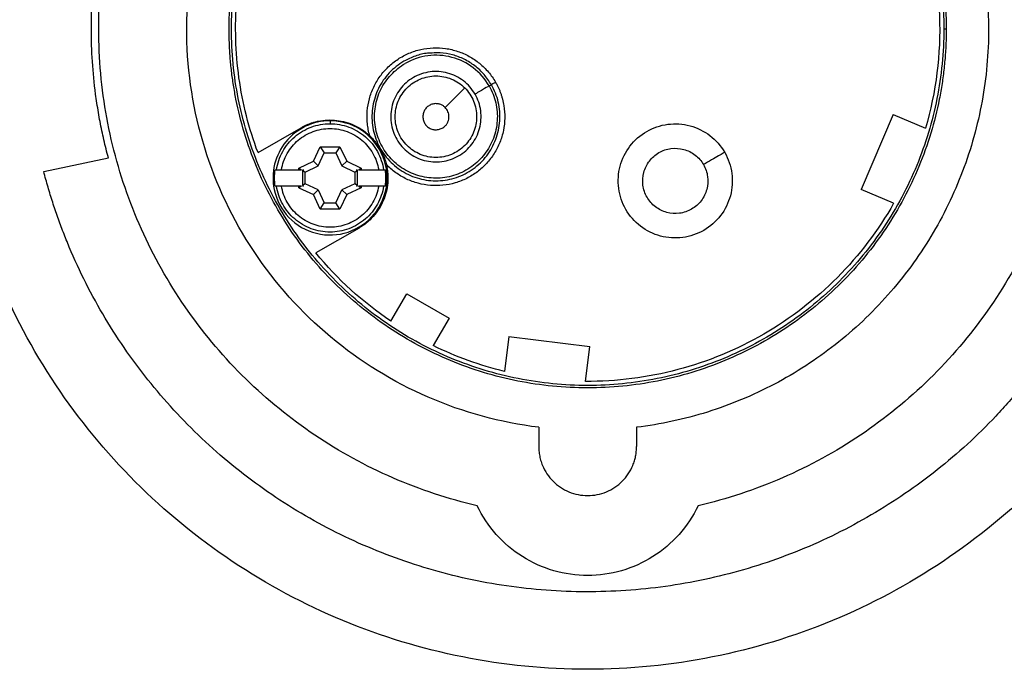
# Model space of a CAD drawing. Header units: inches. Extents: x 0 to 22, y 0 to 17.
# Tile 3 of 19: x 2 to 4.4, y 8 to 9.6. Entities that reach past the tile are written whole.
import ezdxf

# ---------------------------------------------------------------- set-up
doc = ezdxf.new("R2010")
doc.units = ezdxf.units.IN
doc.header["$LTSCALE"] = 2
doc.header["$MEASUREMENT"] = 0
doc.linetypes.add('SLD-Solid', pattern=[0])
doc.layers.add('DIMENSIONS', color=140, linetype='SLD-Solid', lineweight=25)
doc.styles.add('SLDTEXTSTYLE0', font='GOTHIC.TTF', dxfattribs={"width": 0.913})
doc.dimstyles.new('SLDDIMSTYLE0', dxfattribs={"dimtxt": 0.25, "dimasz": 0.3, "dimexe": 0, "dimexo": 0.0625, "dimgap": 0.0625, "dimtad": 0, "dimtih": 1, "dimtoh": 1, "dimrnd": 1e-09, "dimzin": 12, "dimdsep": 46, "dimtxsty": 'SLDTEXTSTYLE0', "dimsah": 1, "dimcen": 0, "dimadec": 0, "dimazin": 3, "dimtfac": 1, "dimtofl": 0, "dimtmove": 0, "dimatfit": 3, "dimfxl": 0, "dimfrac": 2, "dimtolj": 1, "dimtzin": 12, "dimarcsym": 0})

# ---------------------------------------------------------------- blocks, each defined once
blk = doc.blocks.new('_D')
at = {"layer": 'DIMENSIONS'}
for p, q in [((3.961, 10.9604), (4.2665, 11.7146)), ((4.2665, 11.7146), (4.7665, 11.7146)), ((4.955, 11.7146), (4.8789, 11.7146)), ((4.8789, 11.7146), (4.8789, 11.3177)), ((5.6016, 11.7146), (5.6777, 11.7146)), ((5.6777, 11.7146), (5.6777, 11.3177)), ((4.8789, 11.3177), (4.955, 11.3177)), ((5.6777, 11.3177), (5.6016, 11.3177))]:
    blk.add_line(p, q, dxfattribs=at)
blk.add_solid([(3.961, 10.9604), (4.1292, 11.2159), (4.018, 11.261)], dxfattribs=at)
at = {"layer": 'DIMENSIONS', "char_height": 0.25, "attachment_point": 1, "style": 'SLDTEXTSTYLE0'}
for s, insert in [('%%c', (4.7665, 12.0847)), ('3.09', (5.1436, 12.0847)), ('78.5', (4.955, 11.6371))]:
    blk.add_mtext(s, dxfattribs=dict(at, insert=insert))

msp = doc.modelspace()

# ---------------------------------------------------------------- linework, layer by layer
for p, q in [((4.2469, 9.5282), (4.2411, 9.5282)), ((3.1426, 9.3907), (3.1481, 9.3938)), ((2.7585, 9.3067), (2.7585, 9.2997)), ((4.1186, 9.3219), (4.0417, 9.1408)), ((4.1186, 9.3219), (4.1967, 9.2887)), ((2.5844, 9.2298), (2.6886, 9.29)), ((2.7184, 9.209), (2.7347, 9.2441)), ((2.7297, 9.1977), (2.7443, 9.2291)), ((2.7347, 9.2441), (2.7823, 9.2441)), ((2.7347, 9.2441), (2.7443, 9.2291)), ((2.7443, 9.2291), (2.7727, 9.2291)), ((2.7823, 9.2441), (2.7727, 9.2291)), ((2.7727, 9.2291), (2.7872, 9.1977)), ((2.7823, 9.2441), (2.7986, 9.209)), ((2.0668, 9.184), (2.223, 9.2172)), ((2.6833, 9.1927), (2.7184, 9.209)), ((2.7297, 9.1977), (2.7184, 9.209)), ((2.7986, 9.209), (2.7872, 9.1977)), ((2.7986, 9.209), (2.8336, 9.1927)), ((2.6411, 9.1886), (2.6833, 9.1886)), ((2.6833, 9.1886), (2.6833, 9.1927)), ((2.6833, 9.1927), (2.6898, 9.1886)), ((2.6833, 9.1886), (2.6898, 9.1886)), ((2.6947, 9.1886), (2.6919, 9.1873)), ((2.6919, 9.1873), (2.6984, 9.1831)), ((2.6919, 9.1873), (2.6919, 9.1506)), ((2.6984, 9.1831), (2.7297, 9.1977)), ((2.6984, 9.1547), (2.6984, 9.1831)), ((2.7872, 9.1977), (2.8186, 9.1831)), ((2.8186, 9.1831), (2.8251, 9.1873)), ((2.8186, 9.1831), (2.8186, 9.1547)), ((2.8251, 9.1873), (2.8222, 9.1886)), ((2.8251, 9.1506), (2.8251, 9.1873)), ((2.8272, 9.1886), (2.8336, 9.1927)), ((2.8272, 9.1886), (2.8336, 9.1886)), ((2.8336, 9.1927), (2.8336, 9.1886)), ((2.8336, 9.1886), (2.8759, 9.1886)), ((2.6833, 9.1492), (2.6411, 9.1492)), ((2.6833, 9.1451), (2.6833, 9.1492)), ((2.6898, 9.1492), (2.6833, 9.1451)), ((2.6898, 9.1492), (2.6833, 9.1492)), ((2.6833, 9.1451), (2.7184, 9.1288)), ((2.6984, 9.1547), (2.6919, 9.1506)), ((2.6919, 9.1506), (2.6947, 9.1492)), ((2.7297, 9.1402), (2.6984, 9.1547)), ((2.7184, 9.1288), (2.7297, 9.1402)), ((2.7297, 9.1402), (2.7443, 9.1088)), ((2.7727, 9.1088), (2.7872, 9.1402)), ((2.8186, 9.1547), (2.7872, 9.1402)), ((2.7872, 9.1402), (2.7986, 9.1288)), ((2.8336, 9.1451), (2.7986, 9.1288)), ((2.8251, 9.1506), (2.8186, 9.1547)), ((2.8222, 9.1492), (2.8251, 9.1506)), ((2.8272, 9.1492), (2.8336, 9.1451)), ((2.8336, 9.1492), (2.8272, 9.1492)), ((2.8336, 9.1492), (2.8336, 9.1451)), ((2.8759, 9.1492), (2.8336, 9.1492)), ((4.1198, 9.1076), (4.0417, 9.1408)), ((2.7347, 9.0938), (2.7184, 9.1288)), ((2.7986, 9.1288), (2.7823, 9.0938)), ((2.7347, 9.0938), (2.7443, 9.1088)), ((2.7823, 9.0938), (2.7347, 9.0938)), ((2.7443, 9.1088), (2.7727, 9.1088)), ((2.7823, 9.0938), (2.7727, 9.1088)), ((2.8284, 9.0479), (2.7242, 8.9877)), ((2.9054, 8.823), (2.9438, 8.8894)), ((2.9438, 8.8894), (3.046, 8.8304)), ((3.046, 8.8304), (3.0077, 8.764)), ((3.1904, 8.786), (3.1801, 8.7018)), ((3.1904, 8.786), (3.3857, 8.762)), ((3.3754, 8.6778), (3.3857, 8.762)), ((3.2626, 8.5669), (3.2626, 8.5203)), ((3.4988, 8.5669), (3.4988, 8.5203))]:
    msp.add_line(p, q)
for points, knots in [([(1.8354, 9.5282), (1.8354, 9.6293), (1.8454, 9.7304), (1.8849, 9.9288), (1.9144, 10.0261), (1.9918, 10.213), (2.0397, 10.3026), (2.1521, 10.4708), (2.2165, 10.5493), (2.3596, 10.6924), (2.4381, 10.7568), (2.6063, 10.8692), (2.6959, 10.9171), (2.8828, 10.9945), (2.9801, 11.024), (3.1784, 11.0635), (3.2796, 11.0735), (3.4819, 11.0735), (3.583, 11.0635), (3.7814, 11.024), (3.8786, 10.9945), (4.0655, 10.9171), (4.1551, 10.8692), (4.3233, 10.7568), (4.4019, 10.6924), (4.5449, 10.5493), (4.6094, 10.4708), (4.7218, 10.3026), (4.7697, 10.213), (4.8471, 10.0261), (4.8766, 9.9288), (4.916, 9.7304), (4.926, 9.6293), (4.926, 9.5282)], [0, 0, 0, 0, 0.0625, 0.0625, 0.125, 0.125, 0.1875, 0.1875, 0.25, 0.25, 0.3125, 0.3125, 0.375, 0.375, 0.4375, 0.4375, 0.5, 0.5, 0.5625, 0.5625, 0.625, 0.625, 0.6875, 0.6875, 0.75, 0.75, 0.8125, 0.8125, 0.875, 0.875, 0.9375, 0.9375, 1, 1, 1, 1]), ([(3.1142, 8.3775), (3.0443, 8.3937), (2.9759, 8.4163), (2.8444, 8.4734), (2.7812, 8.508), (2.6622, 8.588), (2.6064, 8.6334), (2.5038, 8.7337), (2.4571, 8.7885), (2.3744, 8.9056), (2.3384, 8.968), (2.2783, 9.0982), (2.2542, 9.166), (2.2187, 9.305), (2.2073, 9.376), (2.1975, 9.5191), (2.1991, 9.5911), (2.2154, 9.7336), (2.2301, 9.8041), (2.2719, 9.9412), (2.2991, 10.0079), (2.365, 10.1352), (2.4038, 10.1959), (2.4918, 10.3091), (2.5409, 10.3618), (2.6479, 10.4572), (2.7058, 10.5001), (2.8283, 10.5746), (2.893, 10.6062), (3.027, 10.6573), (3.0963, 10.6768), (3.2373, 10.7027), (3.309, 10.7093), (3.4524, 10.7093), (3.5241, 10.7027), (3.6652, 10.6768), (3.7345, 10.6573), (3.8685, 10.6062), (3.9331, 10.5746), (4.0557, 10.5001), (4.1135, 10.4572), (4.2205, 10.3618), (4.2697, 10.3091), (4.3576, 10.1959), (4.3964, 10.1352), (4.4624, 10.0079), (4.4896, 9.9412), (4.5314, 9.8041), (4.546, 9.7336), (4.5623, 9.5911), (4.564, 9.5191), (4.5542, 9.376), (4.5428, 9.305), (4.5072, 9.166), (4.4831, 9.0982), (4.423, 8.968), (4.387, 8.9056), (4.3043, 8.7885), (4.2576, 8.7337), (4.1551, 8.6334), (4.0992, 8.588), (3.9802, 8.508), (3.917, 8.4734), (3.7855, 8.4163), (3.7171, 8.3937), (3.6473, 8.3775)], [0, 0, 0, 0, 0.03125, 0.03125, 0.0625, 0.0625, 0.09375, 0.09375, 0.125, 0.125, 0.15625, 0.15625, 0.1875, 0.1875, 0.21875, 0.21875, 0.25, 0.25, 0.28125, 0.28125, 0.3125, 0.3125, 0.34375, 0.34375, 0.375, 0.375, 0.40625, 0.40625, 0.4375, 0.4375, 0.46875, 0.46875, 0.5, 0.5, 0.53125, 0.53125, 0.5625, 0.5625, 0.59375, 0.59375, 0.625, 0.625, 0.65625, 0.65625, 0.6875, 0.6875, 0.71875, 0.71875, 0.75, 0.75, 0.78125, 0.78125, 0.8125, 0.8125, 0.84375, 0.84375, 0.875, 0.875, 0.90625, 0.90625, 0.9375, 0.9375, 0.96875, 0.96875, 1, 1, 1, 1]), ([(3.2626, 8.5669), (3.1707, 8.5782), (3.0804, 8.6028), (2.9105, 8.6765), (2.8308, 8.7256), (2.6887, 8.8443), (2.6262, 8.914), (2.5235, 9.0681), (2.4832, 9.1526), (2.4283, 9.3295), (2.4136, 9.4219), (2.411, 9.6071), (2.4231, 9.6999), (2.473, 9.8783), (2.5108, 9.9639), (2.6091, 10.1208), (2.6696, 10.1922), (2.8084, 10.3149), (2.8866, 10.3663), (3.0544, 10.4447), (3.1439, 10.4718), (3.3271, 10.4996), (3.4206, 10.5003), (3.6042, 10.4751), (3.6941, 10.4493), (3.863, 10.3732), (3.9419, 10.3229), (4.0824, 10.2022), (4.1439, 10.1317), (4.2444, 9.9761), (4.2834, 9.8911), (4.3359, 9.7134), (4.3492, 9.6208), (4.3492, 9.5282)], [0, 0, 0, 0, 0.0625, 0.0625, 0.125, 0.125, 0.1875, 0.1875, 0.25, 0.25, 0.3125, 0.3125, 0.375, 0.375, 0.4375, 0.4375, 0.5, 0.5, 0.5625, 0.5625, 0.625, 0.625, 0.6875, 0.6875, 0.75, 0.75, 0.8125, 0.8125, 0.875, 0.875, 0.9375, 0.9375, 1, 1, 1, 1]), ([(2.5146, 9.5282), (2.5146, 9.5345), (2.5147, 9.5471), (2.5153, 9.566), (2.5164, 9.5849), (2.5178, 9.6037), (2.5196, 9.6225), (2.5219, 9.6412), (2.5246, 9.6599), (2.5277, 9.6786), (2.5352, 9.7188), (2.5505, 9.78), (2.5792, 9.8602), (2.6156, 9.9371), (2.6594, 10.0101), (2.7101, 10.0785), (2.7673, 10.1416), (2.8303, 10.1988), (2.8987, 10.2495), (2.9718, 10.2933), (3.0487, 10.3297), (3.1289, 10.3584), (3.2115, 10.379), (3.2957, 10.3916), (3.3807, 10.3957), (3.4658, 10.3916), (3.55, 10.379), (3.6326, 10.3584), (3.7127, 10.3297), (3.7897, 10.2933), (3.8627, 10.2495), (3.9311, 10.1988), (3.9941, 10.1416), (4.0513, 10.0785), (4.102, 10.0102), (4.1458, 9.9371), (4.1822, 9.8602), (4.2109, 9.78), (4.2275, 9.7139), (4.2364, 9.6637), (4.2411, 9.63), (4.2444, 9.5962), (4.2465, 9.5622), (4.2467, 9.5395), (4.2469, 9.5282)], [0, 0, 0, 0, 0.006961, 0.013912, 0.020854, 0.027791, 0.034726, 0.041664, 0.048607, 0.055558, 0.062521, 0.093766, 0.125018, 0.156263, 0.187515, 0.21876, 0.250013, 0.281257, 0.31251, 0.343754, 0.375007, 0.406252, 0.437504, 0.468749, 0.500001, 0.531246, 0.562499, 0.593743, 0.624996, 0.65624, 0.687493, 0.718738, 0.74999, 0.781235, 0.812487, 0.843732, 0.874984, 0.906229, 0.937482, 0.950003, 0.962497, 0.974981, 0.987476, 1, 1, 1, 1]), ([(2.5844, 9.2298), (2.5625, 9.2882), (2.5471, 9.349), (2.5299, 9.4725), (2.5281, 9.5353), (2.5382, 9.6596), (2.5502, 9.7212), (2.5872, 9.8403), (2.6123, 9.8978), (2.6434, 9.9518)], [0, 0, 0, 0, 0.25, 0.25, 0.5, 0.5, 0.75, 0.75, 1, 1, 1, 1]), ([(2.223, 9.2172), (2.221, 9.2244), (2.2172, 9.2389), (2.212, 9.2608), (2.2072, 9.2827), (2.2028, 9.3047), (2.1989, 9.3268), (2.1953, 9.349), (2.1895, 9.3898), (2.1836, 9.4495), (2.181, 9.5282), (2.1836, 9.6068), (2.1901, 9.6721), (2.1978, 9.724), (2.2049, 9.7627), (2.2131, 9.8011), (2.2197, 9.8265), (2.223, 9.8392)], [0, 0, 0, 0, 0.035745, 0.071459, 0.107157, 0.142849, 0.178549, 0.214269, 0.250022, 0.374996, 0.500004, 0.624977, 0.749985, 0.812516, 0.874984, 0.937456, 1, 1, 1, 1]), ([(4.1771, 9.8266), (4.2091, 9.7411), (4.2272, 9.6504), (4.2339, 9.468), (4.2224, 9.3763), (4.1967, 9.2887)], [0, 0, 0, 0, 0.5, 0.5, 1, 1, 1, 1]), ([(4.926, 9.5282), (4.926, 9.427), (4.916, 9.3259), (4.8766, 9.1275), (4.8471, 9.0303), (4.7697, 8.8434), (4.7218, 8.7538), (4.6094, 8.5856), (4.5449, 8.507), (4.4019, 8.364), (4.3233, 8.2995), (4.1551, 8.1871), (4.0655, 8.1392), (3.8786, 8.0618), (3.7814, 8.0323), (3.583, 7.9929), (3.4819, 7.9829), (3.2796, 7.9829), (3.1784, 7.9929), (2.9801, 8.0323), (2.8828, 8.0618), (2.6959, 8.1392), (2.6063, 8.1871), (2.4381, 8.2995), (2.3596, 8.364), (2.2165, 8.507), (2.1521, 8.5856), (2.0397, 8.7538), (1.9918, 8.8434), (1.9144, 9.0303), (1.8849, 9.1275), (1.8454, 9.3259), (1.8354, 9.427), (1.8354, 9.5282)], [0, 0, 0, 0, 0.0625, 0.0625, 0.125, 0.125, 0.1875, 0.1875, 0.25, 0.25, 0.3125, 0.3125, 0.375, 0.375, 0.4375, 0.4375, 0.5, 0.5, 0.5625, 0.5625, 0.625, 0.625, 0.6875, 0.6875, 0.75, 0.75, 0.8125, 0.8125, 0.875, 0.875, 0.9375, 0.9375, 1, 1, 1, 1]), ([(4.2469, 9.5282), (4.2468, 9.5219), (4.2467, 9.5092), (4.2461, 9.4903), (4.2451, 9.4715), (4.2436, 9.4527), (4.2418, 9.4339), (4.2395, 9.4152), (4.2369, 9.3965), (4.2338, 9.3778), (4.2262, 9.3375), (4.2109, 9.2763), (4.1822, 9.1962), (4.1458, 9.1192), (4.102, 9.0462), (4.0514, 8.9778), (3.9942, 8.9147), (3.9311, 8.8575), (3.8627, 8.8069), (3.7897, 8.7631), (3.7127, 8.7267), (3.6326, 8.698), (3.55, 8.6773), (3.4658, 8.6648), (3.3807, 8.6607), (3.2957, 8.6648), (3.2115, 8.6773), (3.1289, 8.698), (3.0487, 8.7267), (2.9718, 8.7631), (2.8988, 8.8069), (2.8304, 8.8575), (2.7673, 8.9147), (2.7101, 8.9778), (2.6594, 9.0462), (2.6156, 9.1192), (2.5792, 9.1962), (2.5505, 9.2763), (2.534, 9.3424), (2.525, 9.3927), (2.5203, 9.4264), (2.517, 9.4602), (2.515, 9.4941), (2.5147, 9.5168), (2.5146, 9.5282)], [0, 0, 0, 0, 0.006961, 0.013912, 0.020854, 0.027791, 0.034726, 0.041664, 0.048607, 0.055558, 0.062521, 0.093766, 0.125018, 0.156263, 0.187515, 0.21876, 0.250013, 0.281257, 0.31251, 0.343754, 0.375007, 0.406252, 0.437504, 0.468749, 0.500001, 0.531246, 0.562499, 0.593743, 0.624996, 0.65624, 0.687493, 0.718738, 0.74999, 0.781235, 0.812487, 0.843732, 0.874984, 0.906229, 0.937482, 0.950003, 0.962497, 0.974981, 0.987476, 1, 1, 1, 1]), ([(4.3492, 9.5282), (4.3492, 9.4697), (4.3439, 9.4113), (4.3229, 9.2963), (4.3071, 9.2397), (4.2657, 9.1304), (4.24, 9.0776), (4.1796, 8.9775), (4.1448, 8.9302), (4.0674, 8.8427), (4.0247, 8.8024), (3.9327, 8.7302), (3.8835, 8.6983), (3.78, 8.6439), (3.7258, 8.6213), (3.6142, 8.5864), (3.5569, 8.574), (3.4988, 8.5669)], [0, 0, 0, 0, 0.125, 0.125, 0.25, 0.25, 0.375, 0.375, 0.5, 0.5, 0.625, 0.625, 0.75, 0.75, 0.875, 0.875, 1, 1, 1, 1]), ([(2.8543, 9.2706), (2.8537, 9.2731), (2.8523, 9.2779), (2.8508, 9.2853), (2.8495, 9.2927), (2.8486, 9.3002), (2.848, 9.3077), (2.8478, 9.3152), (2.8479, 9.3227), (2.8488, 9.3378), (2.8527, 9.3602), (2.8632, 9.3885), (2.8786, 9.4146), (2.8985, 9.4373), (2.9221, 9.4562), (2.9488, 9.4705), (2.9776, 9.4798), (3.0076, 9.4837), (3.0378, 9.4822), (3.0672, 9.4752), (3.095, 9.4631), (3.1158, 9.4489), (3.1308, 9.4355), (3.1411, 9.4245), (3.1504, 9.4126), (3.1556, 9.404), (3.1582, 9.3997)], [0, 0, 0, 0, 0.015749, 0.031402, 0.046992, 0.062551, 0.078111, 0.093705, 0.109366, 0.125124, 0.187583, 0.250088, 0.312547, 0.375052, 0.437511, 0.500016, 0.562475, 0.624979, 0.687439, 0.749943, 0.812402, 0.874907, 0.906302, 0.937442, 0.968588, 1, 1, 1, 1]), ([(3.0048, 9.4702), (3.0012, 9.4701), (2.9875, 9.47), (2.9641, 9.4639), (2.946, 9.4549), (2.9369, 9.4504)], [0, 0, 0, 0, 0.151038, 0.575519, 1, 1, 1, 1]), ([(3.1481, 9.3938), (3.1425, 9.4023), (3.1314, 9.4193), (3.1088, 9.4399), (3.083, 9.4561), (3.0545, 9.4667), (3.0279, 9.4717), (3.0113, 9.4706), (3.0048, 9.4702)], [0, 0, 0, 0, 0.177174, 0.354347, 0.531521, 0.708694, 0.885868, 1, 1, 1, 1]), ([(2.9369, 9.4504), (2.9238, 9.4428), (2.9118, 9.4333), (2.891, 9.4111), (2.8823, 9.3985), (2.8689, 9.3713), (2.8642, 9.3567), (2.8592, 9.3268), (2.859, 9.3114), (2.8629, 9.2813), (2.8671, 9.2666), (2.8797, 9.2389), (2.888, 9.2261), (2.908, 9.2032), (2.9197, 9.1933), (2.9455, 9.1773), (2.9595, 9.1712), (2.9888, 9.1633), (3.0041, 9.1616), (3.0344, 9.1626), (3.0495, 9.1653), (3.0782, 9.1751), (3.0919, 9.1821), (3.1166, 9.1998), (3.1276, 9.2104), (3.1461, 9.2345), (3.1535, 9.2479), (3.1642, 9.2763), (3.1674, 9.2913), (3.1694, 9.3216), (3.1682, 9.3369), (3.1613, 9.3664), (3.1556, 9.3807), (3.1481, 9.3938)], [0, 0, 0, 0, 0.0625, 0.0625, 0.125, 0.125, 0.1875, 0.1875, 0.25, 0.25, 0.3125, 0.3125, 0.375, 0.375, 0.4375, 0.4375, 0.5, 0.5, 0.5625, 0.5625, 0.625, 0.625, 0.6875, 0.6875, 0.75, 0.75, 0.8125, 0.8125, 0.875, 0.875, 0.9375, 0.9375, 1, 1, 1, 1]), ([(3.1426, 9.3907), (3.1499, 9.3781), (3.1553, 9.3644), (3.162, 9.3361), (3.1632, 9.3214), (3.1612, 9.2923), (3.1581, 9.2779), (3.1479, 9.2507), (3.1407, 9.2378), (3.123, 9.2147), (3.1124, 9.2045), (3.0888, 9.1875), (3.0757, 9.1808), (3.0481, 9.1714), (3.0336, 9.1688), (3.0045, 9.1678), (2.9899, 9.1695), (2.9617, 9.1771), (2.9482, 9.1829), (2.9235, 9.1983), (2.9123, 9.2078), (2.8931, 9.2297), (2.8851, 9.2421), (2.8731, 9.2686), (2.869, 9.2828), (2.8652, 9.3116), (2.8655, 9.3264), (2.8702, 9.3551), (2.8747, 9.3691), (2.8876, 9.3952), (2.896, 9.4073), (2.9159, 9.4286), (2.9274, 9.4377), (2.94, 9.445)], [0, 0, 0, 0, 0.0625, 0.0625, 0.125, 0.125, 0.1875, 0.1875, 0.25, 0.25, 0.3125, 0.3125, 0.375, 0.375, 0.4375, 0.4375, 0.5, 0.5, 0.5625, 0.5625, 0.625, 0.625, 0.6875, 0.6875, 0.75, 0.75, 0.8125, 0.8125, 0.875, 0.875, 0.9375, 0.9375, 1, 1, 1, 1]), ([(3.1426, 9.3907), (3.1329, 9.4075), (3.1199, 9.4224), (3.0891, 9.4461), (3.0713, 9.4548), (3.0338, 9.4649), (3.0141, 9.4661), (2.9756, 9.4611), (2.9568, 9.4547), (2.94, 9.445)], [0, 0, 0, 0, 0.25, 0.25, 0.5, 0.5, 0.75, 0.75, 1, 1, 1, 1]), ([(3.1087, 9.3711), (3.1158, 9.3587), (3.1205, 9.345), (3.1242, 9.3166), (3.1233, 9.3021), (3.1159, 9.2745), (3.1094, 9.2615), (3.0921, 9.2388), (3.0811, 9.2292), (3.0564, 9.2149), (3.0426, 9.2103), (3.0143, 9.2065), (2.9998, 9.2075), (2.9722, 9.2149), (2.9591, 9.2213), (2.9364, 9.2387), (2.9269, 9.2496), (2.9126, 9.2744), (2.9079, 9.2882), (2.9042, 9.3165), (2.9051, 9.331), (2.9125, 9.3586), (2.9189, 9.3716), (2.9363, 9.3943), (2.9473, 9.4039), (2.972, 9.4182), (2.9858, 9.4229), (3.0141, 9.4266), (3.0286, 9.4256), (3.0562, 9.4182), (3.0693, 9.4118), (3.0919, 9.3944), (3.1015, 9.3835), (3.1087, 9.3711)], [0, 0, 0, 0, 0.0625, 0.0625, 0.125, 0.125, 0.1875, 0.1875, 0.25, 0.25, 0.3125, 0.3125, 0.375, 0.375, 0.4375, 0.4375, 0.5, 0.5, 0.5625, 0.5625, 0.625, 0.625, 0.6875, 0.6875, 0.75, 0.75, 0.8125, 0.8125, 0.875, 0.875, 0.9375, 0.9375, 1, 1, 1, 1]), ([(3.1582, 9.3997), (3.1595, 9.3975), (3.1619, 9.3931), (3.1653, 9.3863), (3.1683, 9.3795), (3.1709, 9.3725), (3.1733, 9.3653), (3.1753, 9.3581), (3.177, 9.3507), (3.1798, 9.3359), (3.1815, 9.3133), (3.1781, 9.2832), (3.1694, 9.2542), (3.1556, 9.2273), (3.1373, 9.2033), (3.1148, 9.183), (3.0891, 9.167), (3.061, 9.156), (3.0313, 9.1501), (3.001, 9.1499), (2.9712, 9.1549), (2.9475, 9.1636), (2.9297, 9.173), (2.9171, 9.1812), (2.9052, 9.1905), (2.8981, 9.1975), (2.8945, 9.2011)], [0, 0, 0, 0, 0.015749, 0.031402, 0.046992, 0.062551, 0.078111, 0.093705, 0.109366, 0.125124, 0.187583, 0.250088, 0.312547, 0.375052, 0.437511, 0.500016, 0.562475, 0.624979, 0.687439, 0.749943, 0.812402, 0.874907, 0.906302, 0.937442, 0.968588, 1, 1, 1, 1]), ([(2.9446, 9.3862), (2.9537, 9.3953), (2.9646, 9.4026), (2.9884, 9.4124), (3.0013, 9.415), (3.0271, 9.415), (3.04, 9.4124), (3.0638, 9.4026), (3.0747, 9.3953), (3.0838, 9.3862)], [0, 0, 0, 0, 0.25, 0.25, 0.5, 0.5, 0.75, 0.75, 1, 1, 1, 1]), ([(3.1582, 9.3997), (3.1557, 9.3983), (3.1532, 9.3968), (3.1495, 9.3947), (3.1483, 9.394), (3.1481, 9.3938)], [0, 0, 0, 0, 0.5, 0.5, 1, 1, 1, 1]), ([(3.0838, 9.247), (3.0747, 9.2379), (3.0638, 9.2306), (3.04, 9.2207), (3.0271, 9.2181), (3.0013, 9.2181), (2.9884, 9.2207), (2.9646, 9.2306), (2.9537, 9.2379), (2.9355, 9.2561), (2.9282, 9.267), (2.9183, 9.2908), (2.9158, 9.3037), (2.9158, 9.3294), (2.9183, 9.3423), (2.9282, 9.3661), (2.9355, 9.377), (2.9446, 9.3862)], [0, 0, 0, 0, 0.125, 0.125, 0.25, 0.25, 0.375, 0.375, 0.5, 0.5, 0.625, 0.625, 0.75, 0.75, 0.875, 0.875, 1, 1, 1, 1]), ([(3.0365, 9.3388), (3.042, 9.3444), (3.0481, 9.3504), (3.0597, 9.3621), (3.0653, 9.3677), (3.0746, 9.3769), (3.0782, 9.3805), (3.0828, 9.3851), (3.0838, 9.3862), (3.0838, 9.3862)], [0, 0, 0, 0, 0.25, 0.25, 0.5, 0.5, 0.75, 0.75, 1, 1, 1, 1]), ([(3.0838, 9.3862), (3.0929, 9.377), (3.1002, 9.3661), (3.1101, 9.3423), (3.1126, 9.3294), (3.1126, 9.3037), (3.1101, 9.2908), (3.1002, 9.267), (3.0929, 9.2561), (3.0838, 9.247)], [0, 0, 0, 0, 0.25, 0.25, 0.5, 0.5, 0.75, 0.75, 1, 1, 1, 1]), ([(3.1426, 9.3907), (3.1419, 9.3903), (3.1379, 9.388), (3.1255, 9.3808), (3.1171, 9.376), (3.1087, 9.3711)], [0, 0, 0, 0, 0.5, 0.5, 1, 1, 1, 1]), ([(3.0365, 9.3388), (3.0356, 9.3397), (3.0337, 9.3414), (3.0307, 9.3435), (3.0274, 9.3452), (3.024, 9.3466), (3.0186, 9.348), (3.0111, 9.3484), (3.002, 9.3461), (2.9939, 9.3413), (2.9877, 9.3343), (2.9836, 9.3259), (2.9823, 9.3166), (2.9836, 9.3073), (2.9876, 9.2988), (2.9939, 9.2918), (3.002, 9.2871), (3.011, 9.2847), (3.0189, 9.2852), (3.0248, 9.2868), (3.0291, 9.2887), (3.033, 9.2911), (3.0353, 9.2932), (3.0365, 9.2943)], [0, 0, 0, 0, 0.025392, 0.050262, 0.074963, 0.099857, 0.125297, 0.18768, 0.250214, 0.312597, 0.375131, 0.437514, 0.500048, 0.562431, 0.624966, 0.687349, 0.749883, 0.812266, 0.8748, 0.906026, 0.9374, 0.968663, 1, 1, 1, 1]), ([(3.0365, 9.2943), (3.0372, 9.295), (3.0386, 9.2965), (3.0404, 9.299), (3.042, 9.3017), (3.0438, 9.3054), (3.0453, 9.3104), (3.0459, 9.3166), (3.0453, 9.3227), (3.0435, 9.3287), (3.0406, 9.3342), (3.0378, 9.3373), (3.0365, 9.3388)], [0, 0, 0, 0, 0.062777, 0.125, 0.187279, 0.250222, 0.374962, 0.500146, 0.624886, 0.750071, 0.874925, 1, 1, 1, 1]), ([(2.7585, 9.3067), (2.7381, 9.3067), (2.7178, 9.3021), (2.681, 9.2846), (2.6645, 9.2718), (2.6388, 9.2402), (2.6295, 9.2215), (2.6198, 9.1819), (2.6194, 9.1611), (2.6235, 9.1411)], [0, 0, 0, 0, 0.25, 0.25, 0.5, 0.5, 0.75, 0.75, 1, 1, 1, 1]), ([(2.6235, 9.1411), (2.6287, 9.1158), (2.6413, 9.092), (2.6772, 9.0547), (2.7005, 9.0413), (2.7508, 9.0289), (2.7777, 9.03), (2.8268, 9.0465), (2.8489, 9.0618), (2.8816, 9.1019), (2.8922, 9.1267), (2.8984, 9.1781), (2.8941, 9.2047), (2.8718, 9.2514), (2.854, 9.2716), (2.8102, 9.2992), (2.7844, 9.3067), (2.7585, 9.3067)], [0, 0, 0, 0, 0.125, 0.125, 0.25, 0.25, 0.375, 0.375, 0.5, 0.5, 0.625, 0.625, 0.75, 0.75, 0.875, 0.875, 1, 1, 1, 1]), ([(2.6886, 9.29), (2.6908, 9.2912), (2.6951, 9.2936), (2.7019, 9.2968), (2.7087, 9.2996), (2.7157, 9.3021), (2.7229, 9.3042), (2.735, 9.307), (2.7523, 9.3092), (2.7747, 9.3083), (2.7967, 9.304), (2.8154, 9.297), (2.8308, 9.2889), (2.8432, 9.2805), (2.8506, 9.274), (2.8543, 9.2706)], [0, 0, 0, 0, 0.041872, 0.083512, 0.125039, 0.166574, 0.208234, 0.25014, 0.375031, 0.500043, 0.624934, 0.749947, 0.833431, 0.916462, 1, 1, 1, 1]), ([(3.473, 9.0928), (3.464, 9.1084), (3.4581, 9.1258), (3.4534, 9.1615), (3.4546, 9.1799), (3.4639, 9.2147), (3.472, 9.2312), (3.494, 9.2598), (3.5078, 9.272), (3.5391, 9.29), (3.5565, 9.2959), (3.5922, 9.3006), (3.6106, 9.2994), (3.6454, 9.2901), (3.6619, 9.2819), (3.6905, 9.26), (3.7027, 9.2462), (3.7117, 9.2305)], [0, 0, 0, 0, 0.125, 0.125, 0.25, 0.25, 0.375, 0.375, 0.5, 0.5, 0.625, 0.625, 0.75, 0.75, 0.875, 0.875, 1, 1, 1, 1]), ([(2.6292, 9.1886), (2.6315, 9.2039), (2.6366, 9.2188), (2.6516, 9.2459), (2.6615, 9.2581), (2.685, 9.2782), (2.6985, 9.2862), (2.7275, 9.297), (2.743, 9.2997), (2.7585, 9.2997)], [0, 0, 0, 0, 0.25, 0.25, 0.5, 0.5, 0.75, 0.75, 1, 1, 1, 1]), ([(2.6411, 9.1886), (2.6434, 9.2024), (2.6481, 9.2157), (2.6619, 9.2399), (2.6709, 9.2508), (2.6922, 9.2688), (2.7044, 9.2759), (2.7306, 9.2855), (2.7445, 9.288), (2.7724, 9.288), (2.7863, 9.2855), (2.8125, 9.2759), (2.8247, 9.2688), (2.846, 9.2508), (2.8551, 9.2399), (2.8688, 9.2157), (2.8736, 9.2024), (2.8759, 9.1886)], [0, 0, 0, 0, 0.125, 0.125, 0.25, 0.25, 0.375, 0.375, 0.5, 0.5, 0.625, 0.625, 0.75, 0.75, 0.875, 0.875, 1, 1, 1, 1]), ([(2.7585, 9.2997), (2.774, 9.2997), (2.7894, 9.297), (2.8185, 9.2862), (2.832, 9.2782), (2.8555, 9.2581), (2.8654, 9.2459), (2.8804, 9.2188), (2.8855, 9.2039), (2.8878, 9.1886)], [0, 0, 0, 0, 0.25, 0.25, 0.5, 0.5, 0.75, 0.75, 1, 1, 1, 1]), ([(2.8543, 9.2706), (2.8551, 9.2699), (2.8566, 9.2685), (2.8589, 9.2662), (2.8616, 9.2633), (2.8648, 9.2597), (2.8686, 9.255), (2.8718, 9.2507), (2.8747, 9.2466), (2.877, 9.2431), (2.8803, 9.2375), (2.8834, 9.2317), (2.8863, 9.2256), (2.8887, 9.2199), (2.891, 9.2136), (2.893, 9.2071), (2.894, 9.203), (2.8945, 9.2011)], [0, 0, 0, 0, 0.036676, 0.075968, 0.117988, 0.179958, 0.254831, 0.343602, 0.379319, 0.443143, 0.49676, 0.615161, 0.680378, 0.750356, 0.845712, 0.928743, 1, 1, 1, 1]), ([(3.7117, 9.2305), (3.7207, 9.2149), (3.7266, 9.1975), (3.7313, 9.1618), (3.7301, 9.1434), (3.7208, 9.1086), (3.7126, 9.0921), (3.6907, 9.0635), (3.6769, 9.0513), (3.6456, 9.0333), (3.6282, 9.0274), (3.5924, 9.0227), (3.5741, 9.0239), (3.5392, 9.0332), (3.5228, 9.0413), (3.4941, 9.0633), (3.482, 9.0771), (3.473, 9.0928)], [0, 0, 0, 0, 0.125, 0.125, 0.25, 0.25, 0.375, 0.375, 0.5, 0.5, 0.625, 0.625, 0.75, 0.75, 0.875, 0.875, 1, 1, 1, 1]), ([(3.5241, 9.1223), (3.519, 9.1312), (3.5156, 9.1412), (3.5129, 9.1616), (3.5136, 9.1721), (3.5189, 9.192), (3.5236, 9.2014), (3.5361, 9.2178), (3.544, 9.2247), (3.5619, 9.235), (3.5718, 9.2384), (3.5923, 9.2411), (3.6028, 9.2404), (3.6227, 9.235), (3.6321, 9.2304), (3.6484, 9.2178), (3.6554, 9.2099), (3.6605, 9.201)], [0, 0, 0, 0, 0.125, 0.125, 0.25, 0.25, 0.375, 0.375, 0.5, 0.5, 0.625, 0.625, 0.75, 0.75, 0.875, 0.875, 1, 1, 1, 1]), ([(3.7117, 9.2305), (3.7117, 9.2305), (3.7103, 9.2298), (3.7052, 9.2268), (3.7014, 9.2246), (3.692, 9.2192), (3.6863, 9.2159), (3.6739, 9.2087), (3.6672, 9.2049), (3.6605, 9.201)], [0, 0, 0, 0, 0.25, 0.25, 0.5, 0.5, 0.75, 0.75, 1, 1, 1, 1]), ([(4.4888, 8.7427), (4.4841, 8.7362), (4.4748, 8.7231), (4.4603, 8.7038), (4.4456, 8.6848), (4.4305, 8.6661), (4.415, 8.6477), (4.3993, 8.6295), (4.3832, 8.6116), (4.3504, 8.5763), (4.2988, 8.5256), (4.2255, 8.4631), (4.1479, 8.4059), (4.0394, 8.3373), (3.895, 8.2661), (3.7115, 8.2061), (3.5214, 8.1726), (3.3284, 8.1664), (3.1364, 8.1874), (2.9494, 8.2354), (2.7711, 8.3093), (2.6049, 8.4077), (2.4544, 8.5286), (2.3444, 8.6461), (2.267, 8.7486), (2.2146, 8.8295), (2.168, 8.9138), (2.1357, 8.9838), (2.114, 9.0374), (2.1006, 9.0735), (2.0883, 9.11), (2.0769, 9.1468), (2.0702, 9.1716), (2.0668, 9.184)], [0, 0, 0, 0, 0.007825, 0.015642, 0.023455, 0.031266, 0.039077, 0.04689, 0.054709, 0.062535, 0.093793, 0.125059, 0.156317, 0.187582, 0.250066, 0.312549, 0.375033, 0.437517, 0.500001, 0.562484, 0.624968, 0.687452, 0.749936, 0.81242, 0.843678, 0.874943, 0.906201, 0.937466, 0.949982, 0.962483, 0.97498, 0.987482, 1, 1, 1, 1]), ([(2.6292, 9.1886), (2.6293, 9.1886), (2.6295, 9.1886), (2.6303, 9.1886), (2.6316, 9.1886), (2.6334, 9.1886), (2.6356, 9.1886), (2.6382, 9.1886), (2.6401, 9.1886), (2.6411, 9.1886)], [0, 0, 0, 0, 0.122533, 0.251724, 0.387667, 0.530433, 0.680066, 0.836587, 1, 1, 1, 1]), ([(2.8945, 9.2011), (2.895, 9.1986), (2.8961, 9.1938), (2.8972, 9.1864), (2.898, 9.179), (2.8983, 9.1716), (2.8982, 9.1641), (2.8975, 9.1517), (2.8946, 9.1345), (2.8873, 9.1133), (2.8769, 9.0935), (2.8648, 9.0776), (2.8526, 9.0652), (2.841, 9.0557), (2.8326, 9.0505), (2.8284, 9.0479)], [0, 0, 0, 0, 0.041872, 0.083512, 0.125039, 0.166574, 0.208234, 0.25014, 0.375031, 0.500043, 0.624934, 0.749947, 0.833431, 0.916462, 1, 1, 1, 1]), ([(2.8759, 9.1886), (2.8766, 9.1886), (2.8781, 9.1886), (2.8802, 9.1886), (2.8821, 9.1886), (2.8838, 9.1886), (2.8852, 9.1886), (2.8862, 9.1886), (2.887, 9.1886), (2.8876, 9.1886), (2.8877, 9.1886), (2.8878, 9.1886)], [0, 0, 0, 0, 0.127718, 0.25126, 0.370627, 0.485822, 0.596859, 0.703761, 0.806556, 0.905286, 1, 1, 1, 1]), ([(3.6605, 9.201), (3.6657, 9.1921), (3.6691, 9.1821), (3.6717, 9.1617), (3.6711, 9.1512), (3.6657, 9.1313), (3.6611, 9.1219), (3.6485, 9.1055), (3.6406, 9.0986), (3.6228, 9.0883), (3.6128, 9.0849), (3.5924, 9.0822), (3.5819, 9.0829), (3.562, 9.0883), (3.5526, 9.0929), (3.5362, 9.1055), (3.5293, 9.1134), (3.5241, 9.1223)], [0, 0, 0, 0, 0.125, 0.125, 0.25, 0.25, 0.375, 0.375, 0.5, 0.5, 0.625, 0.625, 0.75, 0.75, 0.875, 0.875, 1, 1, 1, 1]), ([(2.8878, 9.1492), (2.8855, 9.1339), (2.8804, 9.1191), (2.8654, 9.092), (2.8555, 9.0798), (2.832, 9.0596), (2.8185, 9.0516), (2.7894, 9.0409), (2.774, 9.0381), (2.743, 9.0381), (2.7275, 9.0409), (2.6985, 9.0516), (2.685, 9.0596), (2.6615, 9.0798), (2.6516, 9.092), (2.6366, 9.1191), (2.6315, 9.1339), (2.6292, 9.1492)], [0, 0, 0, 0, 0.125, 0.125, 0.25, 0.25, 0.375, 0.375, 0.5, 0.5, 0.625, 0.625, 0.75, 0.75, 0.875, 0.875, 1, 1, 1, 1]), ([(2.6411, 9.1492), (2.6403, 9.1492), (2.6388, 9.1492), (2.6367, 9.1492), (2.6348, 9.1492), (2.6332, 9.1492), (2.6318, 9.1492), (2.6307, 9.1492), (2.6299, 9.1492), (2.6294, 9.1492), (2.6292, 9.1492), (2.6292, 9.1492)], [0, 0, 0, 0, 0.127718, 0.25126, 0.370627, 0.485822, 0.596859, 0.703761, 0.806556, 0.905286, 1, 1, 1, 1]), ([(2.8759, 9.1492), (2.8736, 9.1355), (2.8688, 9.1222), (2.8551, 9.0979), (2.846, 9.0871), (2.8247, 9.069), (2.8125, 9.0619), (2.7863, 9.0523), (2.7724, 9.0499), (2.7445, 9.0499), (2.7306, 9.0523), (2.7044, 9.0619), (2.6922, 9.069), (2.6709, 9.0871), (2.6619, 9.0979), (2.6481, 9.1222), (2.6434, 9.1355), (2.6411, 9.1492)], [0, 0, 0, 0, 0.125, 0.125, 0.25, 0.25, 0.375, 0.375, 0.5, 0.5, 0.625, 0.625, 0.75, 0.75, 0.875, 0.875, 1, 1, 1, 1]), ([(2.8878, 9.1492), (2.8877, 9.1492), (2.8875, 9.1492), (2.8866, 9.1492), (2.8853, 9.1492), (2.8836, 9.1492), (2.8813, 9.1492), (2.8787, 9.1492), (2.8769, 9.1492), (2.8759, 9.1492)], [0, 0, 0, 0, 0.122533, 0.251724, 0.387667, 0.530433, 0.680066, 0.836587, 1, 1, 1, 1]), ([(4.1198, 9.1076), (4.0827, 9.0423), (4.0369, 8.982), (3.931, 8.8755), (3.871, 8.8293), (3.7409, 8.7542), (3.6708, 8.7253), (3.5256, 8.6869), (3.4505, 8.6773), (3.3754, 8.6778)], [0, 0, 0, 0, 0.25, 0.25, 0.5, 0.5, 0.75, 0.75, 1, 1, 1, 1]), ([(3.2626, 8.5203), (3.2626, 8.5181), (3.2627, 8.5136), (3.2633, 8.507), (3.2642, 8.5005), (3.2655, 8.494), (3.2671, 8.4876), (3.2692, 8.4813), (3.2735, 8.47), (3.2818, 8.4542), (3.2967, 8.4363), (3.3147, 8.4214), (3.3352, 8.4105), (3.3575, 8.4037), (3.3807, 8.4015), (3.4039, 8.4037), (3.4262, 8.4105), (3.4468, 8.4214), (3.4648, 8.4363), (3.4796, 8.4542), (3.4887, 8.4714), (3.494, 8.486), (3.4968, 8.4972), (3.4985, 8.5087), (3.4987, 8.5164), (3.4988, 8.5203)], [0, 0, 0, 0, 0.018012, 0.035885, 0.053675, 0.071439, 0.089233, 0.107116, 0.125142, 0.187592, 0.2501, 0.31255, 0.375058, 0.437508, 0.500016, 0.562466, 0.624974, 0.687423, 0.749932, 0.812381, 0.87489, 0.906309, 0.93743, 0.968558, 1, 1, 1, 1]), ([(3.6473, 8.3775), (3.6354, 8.3525), (3.6199, 8.3292), (3.5831, 8.2878), (3.5618, 8.2697), (3.5149, 8.2401), (3.4894, 8.2286), (3.4361, 8.2132), (3.4084, 8.2093), (3.353, 8.2093), (3.3253, 8.2132), (3.2721, 8.2286), (3.2465, 8.2401), (3.1997, 8.2697), (3.1783, 8.2878), (3.1415, 8.3292), (3.1261, 8.3525), (3.1142, 8.3775)], [0, 0, 0, 0, 0.125, 0.125, 0.25, 0.25, 0.375, 0.375, 0.5, 0.5, 0.625, 0.625, 0.75, 0.75, 0.875, 0.875, 1, 1, 1, 1])]:
    msp.add_open_spline(points, degree=3, knots=knots)
for points in [[(4.2411, 9.5282), (4.2411, 9.5845), (4.23, 9.6971), (4.1807, 9.8595), (4.1007, 10.0093), (3.993, 10.1405), (3.8618, 10.2482), (3.7121, 10.3282), (3.5497, 10.3775), (3.3807, 10.3941), (3.2118, 10.3775), (3.0494, 10.3282), (2.8996, 10.2482), (2.7684, 10.1405), (2.6607, 10.0093), (2.5807, 9.8595), (2.5314, 9.6971), (2.5148, 9.5282), (2.5314, 9.3592), (2.5807, 9.1968), (2.6607, 9.0471), (2.7684, 8.9159), (2.8996, 8.8082), (3.0494, 8.7282), (3.2118, 8.6789), (3.3807, 8.6623), (3.5497, 8.6789), (3.7121, 8.7282), (3.8618, 8.8082), (3.993, 8.9159), (4.1007, 9.0471), (4.1807, 9.1968), (4.23, 9.3592), (4.2411, 9.4719), (4.2411, 9.5282)], [(2.6258, 9.1492), (2.6238, 9.1623), (2.6238, 9.1756), (2.6258, 9.1886)], [(2.6258, 9.1886), (2.6269, 9.1886), (2.628, 9.1886), (2.6292, 9.1886)], [(2.8878, 9.1886), (2.8889, 9.1886), (2.8901, 9.1886), (2.8912, 9.1886)], [(2.8912, 9.1886), (2.8931, 9.1756), (2.8931, 9.1623), (2.8912, 9.1492)], [(2.6292, 9.1492), (2.628, 9.1492), (2.6269, 9.1492), (2.6258, 9.1492)], [(2.8912, 9.1492), (2.8901, 9.1492), (2.8889, 9.1492), (2.8878, 9.1492)], [(2.9054, 8.823), (2.8375, 8.8688), (2.7762, 8.9245), (2.7242, 8.9877)], [(3.1801, 8.7018), (3.1206, 8.7162), (3.0627, 8.7371), (3.0077, 8.764)]]:
    msp.add_open_spline(points, degree=3)

# ---------------------------------------------------------------- dimensions: what is measured, and where the dimension line sits
at = {"layer": 'DIMENSIONS'}
dim = msp.add_diameter_dim_2p(p1=(2.8005, 8.096), p2=(3.961, 10.9604), dimstyle='SLDDIMSTYLE0', dxfattribs=at)
dim.commit()
dim.dimension.update_dxf_attribs({"geometry": '_D', "text_midpoint": (5.2783, 11.7146), "dimtype": 163})

doc.saveas('drawing.dxf')
